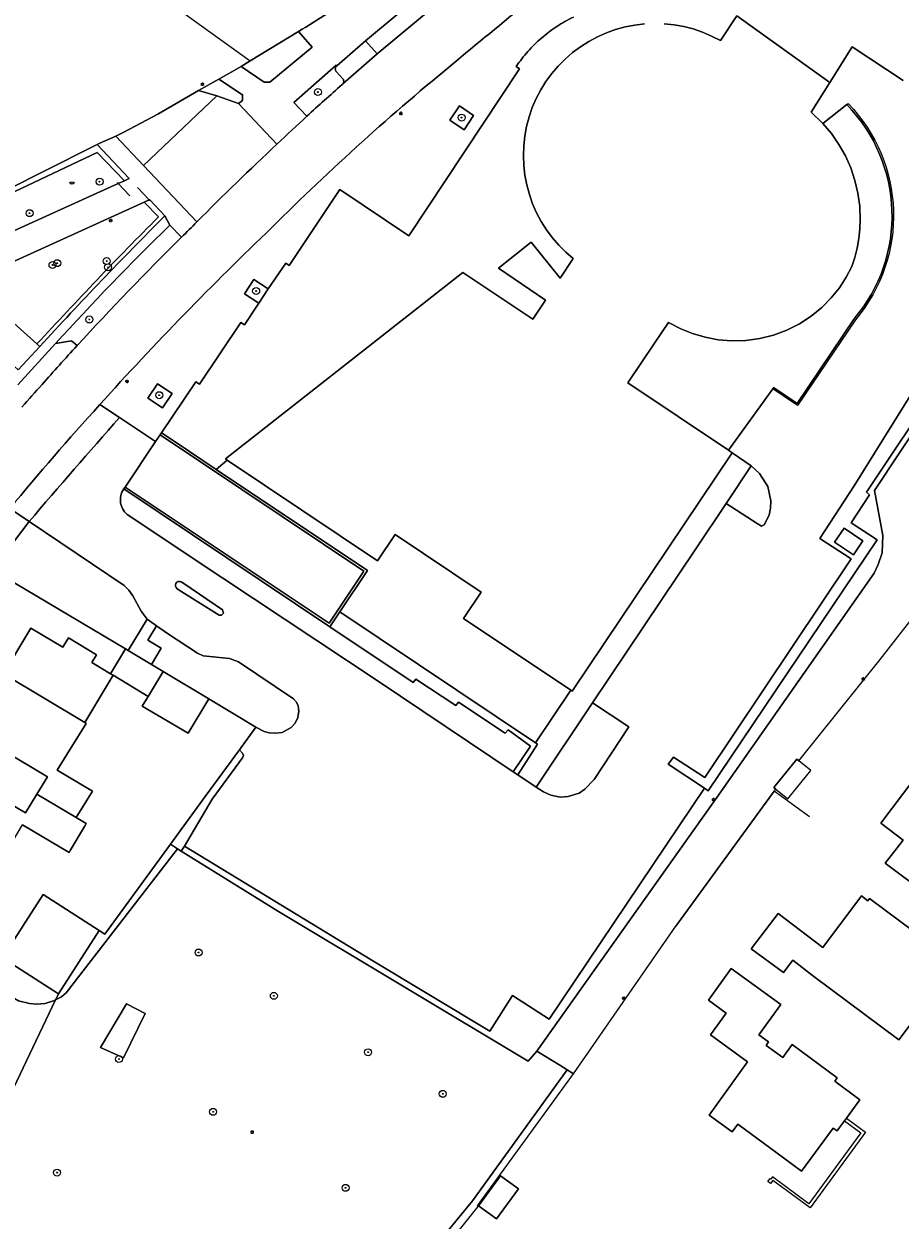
# Model space of a CAD drawing. Header units: metres. Extents: x 187916 to 189411, y 333285 to 334910.
# Tile 64 of 256: x 188176 to 188277, y 334299 to 334437. Entities that reach past the tile are written whole.
import ezdxf
from ezdxf.enums import TextEntityAlignment as Align

# ---------------------------------------------------------------- set-up
doc = ezdxf.new("R2010")
doc.units = ezdxf.units.M
for name, color, linetype, lineweight in [('B-WE-GR-BEPLANTING_CULTUUR_BODEMBEDEKKER-GV', 253, 'Continuous', 15), ('B-WE-GR-BEPLANTING_CULTUUR_HEESTERS-GV', 253, 'Continuous', 15), ('B-WE-GR-BOOM-S', 253, 'Continuous', 15), ('B-WE-GR-GROENVOORZIENING-GV', 253, 'Continuous', 15), ('B-WE-GR-HAAG-G', 253, 'GR-HAAG1-SO', 15), ('B-WE-IE-MEUBILAIR-S', 253, 'Continuous', 15), ('B-WE-IE-TERREINAFSCHEIDING_KUNSTMATIG_HEKWERK-G', 253, 'IE-TERREINAFSCHEIDING_KUNSTMATIG-SO', 15), ('B-WE-IE-TERREINAFSCHEIDING_KUNSTMATIG_MUUR-G', 253, 'IE-TERREINAFSCHEIDING_KUNSTMATIG-SO', 15), ('B-WE-OG-BEBOUWING-GV', 253, 'Continuous', 15), ('B-WE-OG-BEBOUWING_LAGE TRAFO-GV', 253, 'Continuous', 15), ('B-WE-OG-TERREIN_BEGROEID-GV', 253, 'Continuous', 15), ('B-WE-OG-TERREIN_ERF-GV', 253, 'Continuous', 15), ('B-WE-VH-GESLOTENVERHARDING_ASFALT-GV', 253, 'Continuous', 15), ('B-WE-VH-OPENVERHARDING_BETONSTRAATSTEEN-GV', 253, 'Continuous', 15), ('B-WE-VH-OPENVERHARDING_TEGEL-GV', 253, 'Continuous', 15)]:
    doc.layers.add(name, color=color, linetype=linetype, lineweight=lineweight)
doc.styles.add('NLCS-ISO', font='NLCS-ISO.ttf')
doc.linetypes.add('GR-HAAG1-SO', pattern='A,6,[176,NLCS.SHX,S=0.125,R=0,X=0,Y=0],-2', length=8)
doc.linetypes.add('IE-TERREINAFSCHEIDING_KUNSTMATIG-SO', pattern='A,4,[82,NLCS.SHX,S=0.75,R=90,X=0,Y=0],4,-2', length=10)

# ---------------------------------------------------------------- blocks, each defined once
blk = doc.blocks.new('SIE-MEUBILAIR_PAAL_LICHTMAST-SO')
for points in [[(-0.62, 0), (-1, 0)], [(-0.71, 0.71), (-0.44, 0.44)], [(0, 1), (0, 0.62)], [(0.44, 0.44), (0.71, 0.71)], [(1, 0), (0.62, 0)], [(-0.71, -0.71), (-0.44, -0.44)], [(0, -0.62), (0, -1)], [(0.44, -0.44), (0.71, -0.71)]]:
    blk.add_lwpolyline(points)
blk.add_circle((0, 0), 0.5)
blk = doc.blocks.new('SIE-MEUBILAIR_PUT_BRANDKRAAN-SO')
blk.add_ellipse((0, 0), major_axis=(1.25, 0), ratio=0.54)
at = {"style": 'NLCS-ISO'}
blk.add_text('bk', height=0.75, dxfattribs=at).set_placement((0.03, 0), align=Align.MIDDLE_CENTER)
blk = doc.blocks.new('SGR-BOOM_GBKN-SO')
at = {"linetype": 'ByBlock', "lineweight": 18}
h = blk.add_hatch(color=0, dxfattribs=at)
h.dxf.hatch_style = 1
edge = h.paths.add_edge_path()
edge.add_arc((0, 0), 0.25, 0, 360)
at = {"color": 0, "linetype": 'ByBlock', "lineweight": 18}
for radius in [2, 0.25]:
    blk.add_circle((0, 0), radius, dxfattribs=at)
at = {"color": 0, "linetype": 'ByBlock', "lineweight": 18, "style": 'NLCS-ISO'}
blk.add_attdef('SOORT', (2.5, 0), '', height=1.5, dxfattribs=at)
blk = doc.blocks.new('DTM')
at = {"layer": 'B-WE-GR-BEPLANTING_CULTUUR_BODEMBEDEKKER-GV', "ltscale": 0.2, "flags": 128}
for points in [[(188200.807, 334431.735), (188203.464, 334429.931), (188204.1, 334429.929), (188208.988, 334433.975), (188207.41, 334435.763), (188201.855, 334432.374)], [(188195.895, 334428.957), (188198.011, 334428.351), (188200.518, 334427.487), (188200.966, 334427.802), (188200.968, 334428.46), (188198.248, 334430.288)], [(188197.498, 334347.401), (188200.972, 334352.166), (188201.088, 334352.421), (188200.981, 334352.672), (188200.624, 334353.073), (188196.692, 334347.708), (188192.695, 334342.226), (188193.51, 334341.657), (188193.934, 334341.394), (188194.304, 334341.991)]]:
    blk.add_lwpolyline(points, close=True, dxfattribs=at)
for points in [[(188211.818, 334431.811), (188211.75, 334431.888), (188206.89, 334427.603), (188208.383, 334426.002)], [(188212.467, 334430.365), (188211.777, 334431.116)], [(188212.428, 334429.666), (188212.505, 334429.734)]]:
    blk.add_lwpolyline(points, dxfattribs=at)
for points in [[(188211.777, 334431.116, -0.4272943), (188211.818, 334431.811)], [(188212.505, 334429.734, 0.4214571), (188212.467, 334430.365)], [(188208.383, 334426.002, -0.0035003), (188212.428, 334429.666)]]:
    blk.add_lwpolyline(points, format="xyb", dxfattribs=at)
at = {"layer": 'B-WE-GR-BEPLANTING_CULTUUR_HEESTERS-GV', "ltscale": 0.2, "flags": 128}
for points in [[(188184.254, 334422.758), (188181.813, 334421.531), (188180.284, 334420.763), (188163.71, 334412.434), (188163.822, 334412.159), (188184.243, 334421.853), (188187.399, 334418.592), (188187.947, 334418.841)], [(188179.473, 334324.291), (188180.141, 334324.645), (188180.692, 334325.097), (188193.51, 334341.657), (188192.695, 334342.226), (188185.122, 334331.841), (188184.473, 334332.263), (188179.807, 334324.994), (188179.635, 334324.633)]]:
    blk.add_lwpolyline(points, close=True, dxfattribs=at)
for points in [[(188192.051, 334414.541), (188190.301, 334416.404), (188190.23, 334416.371), (188189.672, 334416.118), (188191.312, 334414.42)], [(188177.327, 334399.79), (188177.653, 334399.499)]]:
    blk.add_lwpolyline(points, dxfattribs=at)
for points in [[(188191.312, 334414.42, 0.011359), (188177.327, 334399.79)], [(188177.653, 334399.499, -0.0116851), (188192.051, 334414.541)]]:
    blk.add_lwpolyline(points, format="xyb", dxfattribs=at)
at = {"layer": 'B-WE-GR-GROENVOORZIENING-GV', "ltscale": 0.2, "flags": 128}
for points in [[(188225.925, 334427.21), (188224.824, 334425.571), (188226.461, 334424.444), (188227.563, 334426.084)], [(188202.832, 334404.48), (188203.928, 334406.135), (188202.285, 334407.225), (188201.19, 334405.57)], [(188191.769, 334392.453), (188192.88, 334394.107), (188191.209, 334395.208), (188190.098, 334393.554)]]:
    blk.add_lwpolyline(points, close=True, dxfattribs=at)
at = {"layer": 'B-WE-GR-HAAG-G', "ltscale": 0.2, "flags": 128}
for points in [[(188187.505, 334364.709), (188172.152, 334373.788)], [(188197.11, 334358.949), (188202.517, 334355.698)], [(188200.624, 334353.073), (188196.692, 334347.708)]]:
    blk.add_lwpolyline(points, dxfattribs=at)
at = {"layer": 'B-WE-IE-TERREINAFSCHEIDING_KUNSTMATIG_HEKWERK-G', "ltscale": 0.2, "flags": 128}
for points in [[(188186.683, 334418.268), (188186.588, 334418.37)], [(188188.012, 334416.838), (188186.683, 334418.268)], [(188190.23, 334416.371), (188188.876, 334417.823)], [(188190.309, 334416.287), (188190.23, 334416.371)], [(188196.692, 334347.708), (188192.695, 334342.226)], [(188262.154, 334348.297), (188250.818, 334332.79)], [(188266.19, 334345.345), (188262.154, 334348.297)], [(188192.695, 334342.226), (188185.122, 334331.841)], [(188185.122, 334331.841), (188184.473, 334332.263)]]:
    blk.add_lwpolyline(points, dxfattribs=at)
at = {"layer": 'B-WE-IE-TERREINAFSCHEIDING_KUNSTMATIG_MUUR-G', "ltscale": 0.2, "flags": 128}
for points in [[(188174.21, 334449.286), (188180.193, 334444.769), (188181.807, 334446.836), (188201.855, 334432.374)], [(188270.496, 334427.347), (188270.649, 334427.469)], [(188261.97, 334394.618), (188262.083, 334394.769), (188264.788, 334392.933), (188271.343, 334402.681)], [(188271.483, 334402.584), (188264.823, 334392.696), (188261.97, 334394.618)], [(188256.895, 334387.565), (188261.97, 334394.618)], [(188193.331, 334388.457), (188191.658, 334389.577), (188191.489, 334389.339)], [(188197.958, 334385.36), (188193.331, 334388.457)], [(188212.18, 334368.966), (188215.348, 334373.706), (188197.958, 334385.36)], [(188187.486, 334383.323), (188187.322, 334383.098)], [(188187.322, 334383.098), (188211.023, 334367.234)], [(188211.023, 334367.234), (188212.18, 334368.966)], [(188234.669, 334353.879), (188238.735, 334359.943)], [(188270.452, 334310.672), (188272.669, 334309.075), (188266.269, 334300.356), (188261.983, 334303.482), (188261.715, 334303.146), (188261.402, 334303.395), (188261.67, 334303.731), (188261.764, 334303.656)], [(188270.235, 334310.377), (188272.104, 334308.974), (188266.114, 334300.82), (188261.96, 334303.902)], [(188261.96, 334303.902), (188261.764, 334303.656)]]:
    blk.add_lwpolyline(points, dxfattribs=at)
for points in [[(188271.343, 334402.681, 0.3872942), (188270.496, 334427.347)], [(188270.649, 334427.469, -0.3855327), (188271.483, 334402.584)]]:
    blk.add_lwpolyline(points, format="xyb", dxfattribs=at)
at = {"layer": 'B-WE-OG-BEBOUWING-GV', "ltscale": 0.2, "flags": 128}
for points in [[(188257.863, 334437.57), (188268.549, 334429.908), (188271.124, 334433.986), (188276.975, 334430.125)], [(188247.234, 334436.644), (188246.109, 334436.51), (188244.998, 334436.293), (188243.906, 334435.993), (188242.839, 334435.613), (188241.803, 334435.155), (188240.805, 334434.62), (188239.849, 334434.012), (188238.941, 334433.335), (188238.087, 334432.591), (188237.29, 334431.787), (188236.555, 334430.925), (188235.887, 334430.01), (188235.289, 334429.048), (188234.764, 334428.045), (188234.316, 334427.005), (188233.946, 334425.934), (188233.657, 334424.839), (188233.451, 334423.725), (188233.328, 334422.6), (188233.29, 334421.468), (188233.336, 334420.336), (188233.466, 334419.211), (188233.68, 334418.099), (188233.976, 334417.006), (188234.353, 334415.938), (188234.808, 334414.901), (188235.34, 334413.901), (188235.945, 334412.943), (188236.619, 334412.033), (188237.36, 334411.177), (188238.162, 334410.377), (188239.022, 334409.64), (188237.508, 334407.349), (188234.173, 334411.504), (188230.426, 334408.514), (188235.827, 334404.84), (188234.374, 334402.646), (188226.312, 334408.033), (188199.021, 334386.559), (188199.213, 334386.43), (188216.49, 334374.846), (188218.522, 334377.854), (188228.421, 334371.223), (188226.394, 334368.198), (188238.735, 334359.943), (188238.917, 334359.821), (188257.326, 334387.276), (188256.895, 334387.565), (188245.323, 334395.324), (188248.374, 334399.874), (188249.987, 334402.279), (188251.418, 334401.528), (188252.76, 334400.982), (188254.197, 334400.558), (188255.712, 334400.275), (188257.284, 334400.151), (188258.888, 334400.196), (188260.498, 334400.419), (188262.083, 334400.82), (188263.614, 334401.393), (188265.064, 334402.127), (188266.409, 334403.003), (188267.63, 334404.001), (188268.714, 334405.096), (188269.653, 334406.262), (188270.445, 334407.476), (188271.092, 334408.713), (188271.431, 334409.764), (188271.698, 334410.835), (188271.891, 334411.923), (188272.009, 334413.021), (188272.052, 334414.124), (188271.988, 334415.641), (188271.783, 334417.145), (188271.437, 334418.623), (188270.954, 334420.062), (188270.338, 334421.449), (188269.596, 334422.773), (188268.732, 334424.021), (188267.755, 334425.183), (188266.393, 334426.493), (188268.549, 334429.908), (188257.863, 334437.57), (188255.952, 334434.718), (188254.947, 334435.24), (188253.906, 334435.685), (188252.834, 334436.052), (188251.738, 334436.337), (188250.624, 334436.54), (188249.498, 334436.659)], [(188280.809, 334353.119), (188274.419, 334344.644), (188276.987, 334342.687), (188274.931, 334340.011), (188279.473, 334336.6)]]:
    blk.add_lwpolyline(points, dxfattribs=at)
for points in [[(188173.467, 334361.815), (188182.819, 334356.21), (188185.393, 334360.503), (188186.084, 334361.655), (188185.782, 334361.836), (188183.638, 334363.122), (188184.178, 334364.022), (188180.962, 334365.951), (188180.319, 334364.879), (188176.631, 334367.091)], [(188185.782, 334361.836), (188186.084, 334361.655), (188190.131, 334359.228), (188191.854, 334362.101), (188190.509, 334362.907), (188187.818, 334364.521), (188187.505, 334364.709)], [(188177.321, 334347.958), (188181.842, 334345.268), (188183.703, 334348.31), (188179.662, 334350.717), (188180.763, 334352.515), (188182.969, 334356.12), (188182.819, 334356.21), (188173.467, 334361.815), (188170.18, 334356.335), (188174.08, 334353.996), (188173.459, 334352.983), (188178.546, 334349.96)], [(188191.854, 334362.101), (188190.131, 334359.228), (188189.437, 334358.106), (188194.725, 334354.972), (188197.11, 334358.949)], [(188181.842, 334345.268), (188177.321, 334347.958), (188175.992, 334345.8), (188166.203, 334351.632), (188162.748, 334345.832), (188168.997, 334342.096), (188170.676, 334344.902), (188174.532, 334342.565), (188175.648, 334344.424), (188181.021, 334341.261), (188181.157, 334341.49), (188182.796, 334344.253), (188182.993, 334344.584)], [(188262.338, 334348.549), (188263.697, 334347.442), (188266.342, 334350.692), (188264.97, 334351.809), (188264.76, 334351.98), (188262.115, 334348.73)], [(188179.807, 334324.994), (188184.473, 334332.263), (188178.049, 334336.411), (188173.375, 334329.115)], [(188263.226, 334327.427), (188264.303, 334328.867), (188266.556, 334327.099), (188276.471, 334319.674), (188277.777, 334321.418), (188279.8, 334319.902), (188285.113, 334327.003), (188273.13, 334335.971), (188272.924, 334335.697), (188272.198, 334336.245), (188267.733, 334330.314), (188262.589, 334334.224), (188259.509, 334330.164)], [(188254.82, 334320.263), (188259.089, 334317.148), (188254.68, 334311.023), (188257.329, 334309.094), (188257.964, 334309.977), (188263.221, 334306.095), (188265.271, 334304.581), (188268.92, 334309.523), (188269.372, 334309.209), (188269.66, 334309.599), (188270.235, 334310.377), (188270.452, 334310.672), (188272.017, 334312.786), (188269.111, 334314.944), (188269.378, 334315.306), (188264.21, 334319.144), (188263.133, 334317.647), (188261.213, 334319.053), (188261.491, 334319.439), (188260.366, 334320.26), (188262.894, 334323.757), (188257.207, 334327.891), (188254.58, 334324.255), (188256.626, 334322.765)], [(188230.652, 334304.032), (188228.139, 334300.57), (188230.214, 334299.064), (188232.727, 334302.526)]]:
    blk.add_lwpolyline(points, close=True, dxfattribs=at)
at = {"layer": 'B-WE-OG-BEBOUWING_LAGE TRAFO-GV', "ltscale": 0.2, "flags": 128}
blk.add_lwpolyline([(188270.179, 334378.588), (188269.089, 334376.969), (188271.256, 334375.509), (188272.346, 334377.129)], close=True, dxfattribs=at)
at = {"layer": 'B-WE-OG-TERREIN_BEGROEID-GV', "ltscale": 0.2, "flags": 128}
for points in [[(188163.374, 334412.266), (188166.758, 334409.233), (188186.683, 334418.268), (188187.399, 334418.592), (188184.243, 334421.853), (188163.822, 334412.159), (188163.71, 334412.434)], [(188179.635, 334324.633), (188179.807, 334324.994), (188173.375, 334329.115), (188173.102, 334328.688), (188171.573, 334326.301), (188175.187, 334324.158), (188176.482, 334323.867), (188177.266, 334323.784), (188178.27, 334323.885), (188179.355, 334324.229), (188179.473, 334324.291)]]:
    blk.add_lwpolyline(points, close=True, dxfattribs=at)
for points in [[(188191.312, 334414.42), (188189.672, 334416.118), (188169.366, 334406.902), (188177.327, 334399.79)], [(188193.969, 334412.079), (188192.601, 334413.473)], [(188179.462, 334399.836), (188181.303, 334400.155), (188181.935, 334399.598)]]:
    blk.add_lwpolyline(points, dxfattribs=at)
for points in [[(188177.327, 334399.79, -0.011359), (188191.312, 334414.42)], [(188192.601, 334413.473, 0.0150871), (188179.462, 334399.836)], [(188181.935, 334399.598, -0.0127746), (188193.969, 334412.079)]]:
    blk.add_lwpolyline(points, format="xyb", dxfattribs=at)
at = {"layer": 'B-WE-OG-TERREIN_ERF-GV', "ltscale": 0.2, "flags": 128}
for points in [[(188163.71, 334412.434), (188180.284, 334420.763), (188181.813, 334421.531), (188184.254, 334422.758), (188184.576, 334422.899), (188186.403, 334423.699), (188187.251, 334424.122), (188187.315, 334424.157), (188191.228, 334426.261), (188195.895, 334428.957), (188198.248, 334430.288), (188200.807, 334431.735), (188201.855, 334432.374), (188207.41, 334435.763)], [(188232.458, 334431.732), (188232.84, 334431.459), (188220.104, 334412.247), (188212.189, 334417.568), (188206.352, 334408.83), (188205.943, 334409.086), (188203.928, 334406.135), (188202.832, 334404.48), (188201.206, 334401.99), (188200.781, 334402.274), (188196.011, 334395.175), (188195.595, 334395.449), (188191.658, 334389.577), (188193.331, 334388.457), (188197.958, 334385.36), (188199.213, 334386.43), (188199.021, 334386.559), (188226.312, 334408.033), (188234.374, 334402.646), (188235.827, 334404.84), (188230.426, 334408.514), (188234.173, 334411.504), (188237.508, 334407.349), (188239.022, 334409.64), (188238.162, 334410.377), (188237.36, 334411.177), (188236.619, 334412.033), (188235.945, 334412.943), (188235.34, 334413.901), (188234.808, 334414.901), (188234.353, 334415.938), (188233.976, 334417.006), (188233.68, 334418.099), (188233.466, 334419.211), (188233.336, 334420.336), (188233.29, 334421.468), (188233.328, 334422.6), (188233.451, 334423.725), (188233.657, 334424.839), (188233.946, 334425.934), (188234.316, 334427.005), (188234.764, 334428.045), (188235.289, 334429.048), (188235.887, 334430.01), (188236.555, 334430.925), (188237.29, 334431.787), (188238.087, 334432.591), (188238.941, 334433.335), (188239.849, 334434.012), (188240.805, 334434.62), (188241.803, 334435.155), (188242.839, 334435.613), (188243.906, 334435.993), (188244.998, 334436.293), (188246.109, 334436.51), (188247.234, 334436.644)], [(188249.498, 334436.659), (188250.624, 334436.54), (188251.738, 334436.337), (188252.834, 334436.052), (188253.906, 334435.685), (188254.947, 334435.24), (188255.952, 334434.718), (188257.863, 334437.57)], [(188176.422, 334379.344), (188187.344, 334371.992), (188187.912, 334371.462), (188188.342, 334370.814), (188189.312, 334369.053), (188190.015, 334368.119), (188191.081, 334367.35), (188192.35, 334366.478), (188195.791, 334364.199), (188196.44, 334363.875), (188199.458, 334363.57), (188200.518, 334363.194), (188206.847, 334358.959), (188207.19, 334358.573), (188207.394, 334358.15), (188207.458, 334357.51), (188207.328, 334356.801), (188207.025, 334356.122), (188206.557, 334355.64), (188205.548, 334355.08), (188204.795, 334354.992), (188204.026, 334355.032), (188203.453, 334355.197), (188202.517, 334355.698), (188200.624, 334353.073), (188200.981, 334352.672), (188201.088, 334352.421), (188200.972, 334352.166), (188197.498, 334347.401), (188194.304, 334341.991), (188215.771, 334328.898), (188229.446, 334320.68), (188232.021, 334324.793), (188236.239, 334322.049), (188254.113, 334348.648), (188249.945, 334351.439), (188250.574, 334352.231), (188254.159, 334349.887), (188270.991, 334375.064), (188267.406, 334377.408), (188271.354, 334383.445), (188279.443, 334396.486)], [(188276.975, 334430.125), (188271.124, 334433.986), (188268.549, 334429.908), (188266.393, 334426.493), (188267.755, 334425.183), (188270.496, 334427.347)], [(188270.496, 334427.347), (188267.755, 334425.183), (188268.732, 334424.021), (188269.596, 334422.773), (188270.338, 334421.449), (188270.954, 334420.062), (188271.437, 334418.623), (188271.783, 334417.145), (188271.988, 334415.641), (188272.052, 334414.124), (188272.009, 334413.021), (188271.891, 334411.923), (188271.698, 334410.835), (188271.431, 334409.764), (188271.092, 334408.713), (188270.445, 334407.476), (188269.653, 334406.262), (188268.714, 334405.096), (188267.63, 334404.001), (188266.409, 334403.003), (188265.064, 334402.127), (188263.614, 334401.393), (188262.083, 334400.82), (188260.498, 334400.419), (188258.888, 334400.196), (188257.284, 334400.151), (188255.712, 334400.275), (188254.197, 334400.558), (188252.76, 334400.982), (188251.418, 334401.528), (188249.987, 334402.279), (188248.374, 334399.874), (188245.323, 334395.324), (188256.895, 334387.565)], [(188281.164, 334395.335), (188272.758, 334382.742), (188273.099, 334382.407), (188270.984, 334379.211), (188273.981, 334377.248), (188254.563, 334348.367), (188254.113, 334348.648), (188236.239, 334322.049), (188232.021, 334324.793), (188229.446, 334320.68), (188215.771, 334328.898), (188194.304, 334341.991), (188193.934, 334341.394), (188205.119, 334334.465), (188233.839, 334317.238), (188234.855, 334318.396), (188255.535, 334347.584), (188273.629, 334373.395), (188274.098, 334374.395), (188274.582, 334375.753), (188274.641, 334377.746), (188273.696, 334382.943), (188282.328, 334395.938)], [(188271.343, 334402.681), (188264.788, 334392.933), (188262.083, 334394.769), (188261.97, 334394.618), (188256.895, 334387.565), (188257.326, 334387.276), (188259.477, 334385.752), (188260.473, 334384.863), (188261.412, 334383.396), (188261.768, 334381.742), (188261.718, 334380.907), (188261.563, 334380.067), (188260.99, 334378.987), (188260.692, 334378.801), (188260.188, 334379.131), (188256.62, 334381.431), (188253.12, 334376.208), (188241.238, 334358.475), (188245.415, 334355.702), (188241.442, 334349.651), (188240.36, 334348.539), (188239.72, 334348.101), (188238.453, 334347.68), (188237.525, 334347.618), (188236.455, 334347.85), (188235.593, 334348.238), (188234.753, 334348.763), (188232.642, 334350.183), (188232.097, 334350.55), (188216.583, 334360.99), (188195.062, 334375.253), (188187.899, 334380.054)], [(188256.895, 334387.565), (188261.97, 334394.618), (188262.083, 334394.769), (188264.788, 334392.933), (188271.343, 334402.681)], [(188187.322, 334383.098), (188187.486, 334383.323), (188190.974, 334388.565), (188186.823, 334391.323)], [(188211.023, 334367.234), (188187.322, 334383.098)], [(188187.899, 334380.054), (188195.062, 334375.253), (188216.583, 334360.99), (188232.097, 334350.55), (188234.115, 334353.481), (188231.531, 334355.38), (188231.178, 334354.985), (188225.835, 334358.562), (188225.504, 334358.188), (188220.911, 334361.219), (188220.595, 334360.816), (188211.023, 334367.234)], [(188166.203, 334351.632), (188175.992, 334345.8), (188177.321, 334347.958), (188178.546, 334349.96), (188173.459, 334352.983)], [(188173.467, 334361.815), (188176.631, 334367.091), (188180.319, 334364.879), (188180.962, 334365.951), (188184.178, 334364.022), (188183.638, 334363.122), (188185.782, 334361.836), (188187.505, 334364.709), (188172.152, 334373.788)], [(188193.466, 334371.621), (188193.984, 334371.274), (188198.274, 334368.558), (188198.544, 334368.585), (188198.77, 334368.808), (188198.68, 334369.17), (188194.207, 334372.22), (188193.907, 334372.419)], [(188193.907, 334372.419), (188194.207, 334372.22), (188198.68, 334369.17), (188198.77, 334368.808), (188198.544, 334368.585), (188198.274, 334368.558), (188193.984, 334371.274), (188193.466, 334371.621)], [(188173.375, 334329.115), (188178.049, 334336.411), (188184.473, 334332.263), (188185.122, 334331.841), (188192.695, 334342.226), (188196.692, 334347.708), (188200.624, 334353.073), (188202.517, 334355.698), (188197.11, 334358.949), (188194.725, 334354.972), (188189.437, 334358.106), (188190.131, 334359.228), (188186.084, 334361.655), (188185.393, 334360.503), (188182.819, 334356.21), (188182.969, 334356.12), (188180.763, 334352.515), (188179.662, 334350.717), (188183.703, 334348.31), (188181.842, 334345.268), (188182.993, 334344.584), (188182.796, 334344.253), (188181.157, 334341.49), (188181.021, 334341.261), (188175.648, 334344.424)], [(188279.473, 334336.6), (188274.931, 334340.011), (188276.987, 334342.687), (188274.419, 334344.644), (188280.809, 334353.119)]]:
    blk.add_lwpolyline(points, dxfattribs=at)
for points in [[(188207.41, 334435.763, 0.0124898), (188210.802, 334437.893)], [(188239.036, 334437.429, 0.031996), (188237.129, 334436.336)], [(188237.129, 334436.336, 0.0324806), (188235.378, 334435.007)], [(188235.378, 334435.007, 0.0324869), (188233.812, 334433.464)], [(188233.812, 334433.464, 0.0323947), (188232.458, 334431.732)], [(188270.496, 334427.347, -0.3872942), (188271.343, 334402.681)], [(188271.343, 334402.681, 0.3872942), (188270.496, 334427.347)], [(188186.823, 334391.323, 0.0056273), (188176.422, 334379.344)], [(188187.322, 334383.098, 0.4312873), (188187.899, 334380.054)], [(188187.899, 334380.054, -0.4312873), (188187.322, 334383.098)], [(188193.907, 334372.419, 0.9386384), (188193.466, 334371.621)], [(188193.466, 334371.621, -0.9386384), (188193.907, 334372.419)]]:
    blk.add_lwpolyline(points, format="xyb", dxfattribs=at)
for points in [[(188250.574, 334352.231), (188249.945, 334351.439), (188254.113, 334348.648), (188254.563, 334348.367), (188273.981, 334377.248), (188270.984, 334379.211), (188273.099, 334382.407), (188272.758, 334382.742), (188281.164, 334395.335), (188279.443, 334396.486), (188271.354, 334383.445), (188267.406, 334377.408), (188270.991, 334375.064), (188254.159, 334349.887)], [(188197.958, 334385.36), (188193.331, 334388.457), (188191.658, 334389.577), (188191.489, 334389.339), (188214.918, 334373.62), (188210.947, 334367.641), (188187.486, 334383.323), (188187.322, 334383.098), (188211.023, 334367.234), (188212.18, 334368.966), (188215.348, 334373.706)], [(188187.486, 334383.323), (188210.947, 334367.641), (188214.918, 334373.62), (188191.489, 334389.339), (188190.974, 334388.565)], [(188256.62, 334381.431), (188259.477, 334385.752), (188257.326, 334387.276), (188238.917, 334359.821), (188238.735, 334359.943), (188234.669, 334353.879), (188234.925, 334353.707), (188232.642, 334350.183), (188234.753, 334348.763), (188241.238, 334358.475), (188253.12, 334376.208)], [(188212.18, 334368.966), (188234.669, 334353.879), (188238.735, 334359.943), (188226.394, 334368.198), (188228.421, 334371.223), (188218.522, 334377.854), (188216.49, 334374.846), (188199.213, 334386.43), (188197.958, 334385.36), (188215.348, 334373.706)], [(188259.477, 334385.752), (188256.62, 334381.431), (188260.188, 334379.131), (188260.692, 334378.801), (188260.99, 334378.987), (188261.563, 334380.067), (188261.718, 334380.907), (188261.768, 334381.742), (188261.412, 334383.396), (188260.473, 334384.863)], [(188172.152, 334373.788), (188187.505, 334364.709), (188187.818, 334364.521), (188190.015, 334368.119), (188189.312, 334369.053), (188188.342, 334370.814), (188187.912, 334371.462), (188187.344, 334371.992), (188176.422, 334379.344)], [(188270.179, 334378.588), (188272.346, 334377.129), (188271.256, 334375.509), (188269.089, 334376.969)], [(188187.818, 334364.521), (188190.509, 334362.907), (188191.605, 334364.78), (188190.062, 334365.704), (188191.081, 334367.35), (188190.015, 334368.119)], [(188211.023, 334367.234), (188220.595, 334360.816), (188220.911, 334361.219), (188225.504, 334358.188), (188225.835, 334358.562), (188231.178, 334354.985), (188231.531, 334355.38), (188234.115, 334353.481), (188232.097, 334350.55), (188232.642, 334350.183), (188234.925, 334353.707), (188234.669, 334353.879), (188212.18, 334368.966)], [(188191.081, 334367.35), (188190.062, 334365.704), (188191.605, 334364.78), (188190.509, 334362.907), (188191.854, 334362.101), (188197.11, 334358.949), (188202.517, 334355.698), (188203.453, 334355.197), (188204.026, 334355.032), (188204.795, 334354.992), (188205.548, 334355.08), (188206.557, 334355.64), (188207.025, 334356.122), (188207.328, 334356.801), (188207.458, 334357.51), (188207.394, 334358.15), (188207.19, 334358.573), (188206.847, 334358.959), (188200.518, 334363.194), (188199.458, 334363.57), (188196.44, 334363.875), (188195.791, 334364.199), (188192.35, 334366.478)], [(188241.238, 334358.475), (188234.753, 334348.763), (188235.593, 334348.238), (188236.455, 334347.85), (188237.525, 334347.618), (188238.453, 334347.68), (188239.72, 334348.101), (188240.36, 334348.539), (188241.442, 334349.651), (188245.415, 334355.702)], [(188262.589, 334334.224), (188267.733, 334330.314), (188272.198, 334336.245), (188272.924, 334335.697), (188273.13, 334335.971), (188285.113, 334327.003), (188279.8, 334319.902), (188277.777, 334321.418), (188276.471, 334319.674), (188266.556, 334327.099), (188264.303, 334328.867), (188263.226, 334327.427), (188259.509, 334330.164)], [(188263.221, 334306.095), (188257.964, 334309.977), (188257.329, 334309.094), (188254.68, 334311.023), (188259.089, 334317.148), (188254.82, 334320.263), (188256.626, 334322.765), (188254.58, 334324.255), (188257.207, 334327.891), (188262.894, 334323.757), (188260.366, 334320.26), (188261.491, 334319.439), (188261.213, 334319.053), (188263.133, 334317.647), (188264.21, 334319.144), (188269.378, 334315.306), (188269.111, 334314.944), (188272.017, 334312.786), (188270.452, 334310.672), (188270.235, 334310.377), (188269.66, 334309.599), (188269.372, 334309.209), (188268.92, 334309.523), (188265.271, 334304.581)], [(188228.139, 334300.57), (188230.652, 334304.032), (188232.727, 334302.526), (188230.214, 334299.064)]]:
    blk.add_lwpolyline(points, close=True, dxfattribs=at)
at = {"layer": 'B-WE-VH-GESLOTENVERHARDING_ASFALT-GV', "ltscale": 0.2, "flags": 128}
for points in [[(188246.441, 334457.956), (188245.637, 334457.251), (188241.209, 334453.444), (188234.149, 334447.773), (188229.032, 334443.616), (188228.254, 334442.977), (188223.482, 334439.041), (188216.456, 334433.185), (188212.505, 334429.734), (188212.428, 334429.666)], [(188184.509, 334392.77), (188184.56, 334392.827)], [(188187.226, 334254.824), (188204.953, 334274.408), (188217.513, 334289.011), (188227.428, 334301.151), (188238.323, 334316.248), (188237.474, 334316.781), (188234.855, 334318.396), (188233.839, 334317.238), (188205.119, 334334.465), (188193.934, 334341.394), (188193.51, 334341.657), (188180.692, 334325.097), (188180.141, 334324.645), (188179.473, 334324.291), (188173.908, 334312.589), (188173.369, 334311.518), (188152.027, 334269.07), (188138.744, 334246.903), (188169.813, 334230.41), (188172.127, 334229.182), (188174.304, 334228.026), (188184.032, 334249.954)], [(188173.908, 334312.589), (188179.473, 334324.291), (188179.355, 334324.229), (188178.27, 334323.885), (188177.266, 334323.784), (188176.482, 334323.867), (188175.187, 334324.158), (188171.573, 334326.301), (188167.096, 334328.956)]]:
    blk.add_lwpolyline(points, dxfattribs=at)
for points in [[(188225.541, 334432.337, -0.0056561), (188243.369, 334446.87)], [(188204.362, 334413.216, -0.0250626), (188225.541, 334432.337)], [(188212.428, 334429.666, 0.0035003), (188208.383, 334426.002)], [(188208.383, 334426.002, 0.003008), (188204.941, 334422.804)], [(188204.941, 334422.804, 0.0080183), (188195.714, 334413.841)], [(188184.56, 334392.827, -0.0182856), (188204.362, 334413.216)], [(188195.714, 334413.841, 0.0014271), (188193.969, 334412.079)], [(188193.969, 334412.079, 0.0127746), (188181.935, 334399.598)], [(188181.935, 334399.598, 0.0043475), (188177.91, 334395.124)], [(188177.91, 334395.124, 0.0028581), (188175.584, 334392.528)], [(188174.19, 334380.846, -0.0105717), (188184.509, 334392.77)]]:
    blk.add_lwpolyline(points, format="xyb", dxfattribs=at)
blk.add_lwpolyline([(188187.267, 334317.607), (188184.652, 334318.82), (188187.634, 334323.827), (188189.786, 334322.737)], close=True, dxfattribs=at)
at = {"layer": 'B-WE-VH-OPENVERHARDING_BETONSTRAATSTEEN-GV', "ltscale": 0.2, "flags": 128}
for points in [[(188215.134, 334434.683), (188216.456, 334433.185), (188223.482, 334439.041), (188222.191, 334440.584)], [(188198.011, 334428.351), (188195.895, 334428.957), (188191.228, 334426.261), (188187.315, 334424.157), (188187.251, 334424.122), (188186.403, 334423.699), (188189.589, 334420.326)], [(188177.327, 334399.79), (188169.366, 334406.902), (188165.728, 334405.228), (188174.741, 334397.19), (188175.168, 334396.811), (188177.653, 334399.499)], [(188282.328, 334395.938), (188273.696, 334382.943), (188274.641, 334377.746), (188274.582, 334375.753), (188274.098, 334374.395), (188273.629, 334373.395), (188255.535, 334347.584), (188234.855, 334318.396), (188237.474, 334316.781), (188238.323, 334316.248), (188239.053, 334315.79), (188250.818, 334332.79), (188262.154, 334348.297), (188262.338, 334348.549), (188262.115, 334348.73), (188264.76, 334351.98), (188264.97, 334351.809), (188274.334, 334363.488), (188285.539, 334377.833), (188286.663, 334379.178), (188284.446, 334380.482), (188282.397, 334377.556), (188282.037, 334377.813), (188290.631, 334390.491)], [(188187.267, 334317.607), (188189.786, 334322.737), (188187.634, 334323.827), (188184.652, 334318.82)]]:
    blk.add_lwpolyline(points, close=True, dxfattribs=at)
for points in [[(188216.456, 334433.185), (188215.134, 334434.683), (188211.818, 334431.811)], [(188212.505, 334429.734), (188216.456, 334433.185)], [(188211.777, 334431.116), (188212.467, 334430.365)], [(188198.011, 334428.351), (188189.589, 334420.326), (188195.714, 334413.841)], [(188204.941, 334422.804), (188200.518, 334427.487), (188198.011, 334428.351)], [(188181.935, 334399.598), (188181.303, 334400.155), (188179.462, 334399.836), (188175.109, 334395.082)], [(188222.23, 334293.164), (188228.081, 334300.497), (188228.007, 334300.57), (188239.053, 334315.79), (188238.323, 334316.248), (188227.428, 334301.151), (188217.513, 334289.011)]]:
    blk.add_lwpolyline(points, dxfattribs=at)
for points in [[(188211.818, 334431.811, 0.4272943), (188211.777, 334431.116)], [(188212.467, 334430.365, -0.4214571), (188212.505, 334429.734)], [(188195.714, 334413.841, -0.0080183), (188204.941, 334422.804)], [(188177.91, 334395.124, -0.0043475), (188181.935, 334399.598)], [(188175.584, 334392.528, -0.0028581), (188177.91, 334395.124)]]:
    blk.add_lwpolyline(points, format="xyb", dxfattribs=at)
at = {"layer": 'B-WE-VH-OPENVERHARDING_TEGEL-GV', "ltscale": 0.2, "flags": 128}
for points in [[(188208.383, 334426.002), (188206.89, 334427.603), (188211.75, 334431.888), (188211.818, 334431.811), (188215.134, 334434.683), (188222.191, 334440.584), (188226.201, 334443.907), (188226.132, 334443.992), (188228.463, 334445.879), (188228.53, 334445.796), (188232.885, 334449.357), (188239.947, 334455.012), (188243.535, 334458.067), (188243.444, 334458.17), (188245.707, 334460.174), (188245.798, 334460.072)], [(188207.41, 334435.763), (188208.988, 334433.975), (188204.1, 334429.929), (188203.464, 334429.931), (188200.807, 334431.735), (188198.248, 334430.288), (188200.968, 334428.46), (188200.966, 334427.802), (188200.518, 334427.487), (188204.941, 334422.804)], [(188184.56, 334392.827), (188186.823, 334391.323), (188190.974, 334388.565), (188191.489, 334389.339), (188191.658, 334389.577), (188195.595, 334395.449), (188196.011, 334395.175), (188200.781, 334402.274), (188201.206, 334401.99), (188202.832, 334404.48), (188201.19, 334405.57), (188202.285, 334407.225), (188203.928, 334406.135), (188205.943, 334409.086), (188206.352, 334408.83), (188212.189, 334417.568), (188220.104, 334412.247), (188232.84, 334431.459), (188232.458, 334431.732)], [(188195.714, 334413.841), (188189.589, 334420.326), (188186.403, 334423.699), (188184.576, 334422.899), (188184.254, 334422.758), (188187.947, 334418.841), (188187.399, 334418.592), (188186.683, 334418.268), (188166.758, 334409.233), (188163.102, 334407.57), (188142.17, 334398.034), (188140.705, 334401.411), (188140.547, 334401.773), (188138.198, 334400.69), (188138.285, 334400.493), (188138.394, 334400.248), (188139.832, 334397), (188131.214, 334393.07), (188130.769, 334392.866), (188131.453, 334389.704), (188131.959, 334389.933), (188165.728, 334405.228)], [(188165.728, 334405.228), (188169.366, 334406.902), (188189.672, 334416.118), (188190.23, 334416.371), (188190.301, 334416.404), (188192.051, 334414.541), (188192.601, 334413.473), (188193.969, 334412.079)], [(188192.601, 334413.473), (188192.051, 334414.541)], [(188175.109, 334395.082), (188179.462, 334399.836)], [(188177.653, 334399.499), (188175.168, 334396.811)], [(188186.823, 334391.323), (188184.56, 334392.827), (188184.509, 334392.77)], [(188142.211, 334330.075), (188144.833, 334334.817), (188148.172, 334340.178), (188149.689, 334342.541), (188154.196, 334349.359), (188158.838, 334356.085), (188164.233, 334363.639), (188169.876, 334371.009), (188172.152, 334373.788), (188176.422, 334379.344), (188174.19, 334380.846)], [(188174.19, 334380.846), (188176.422, 334379.344)]]:
    blk.add_lwpolyline(points, dxfattribs=at)
for points in [[(188243.369, 334446.87, 0.0056561), (188225.541, 334432.337)], [(188210.802, 334437.893, -0.0124898), (188207.41, 334435.763)], [(188237.129, 334436.336, -0.031996), (188239.036, 334437.429)], [(188235.378, 334435.007, -0.0324806), (188237.129, 334436.336)], [(188233.812, 334433.464, -0.0324869), (188235.378, 334435.007)], [(188232.458, 334431.732, -0.0323947), (188233.812, 334433.464)], [(188225.541, 334432.337, 0.0250626), (188204.362, 334413.216)], [(188204.941, 334422.804, -0.003008), (188208.383, 334426.002)], [(188192.051, 334414.541, 0.0116851), (188177.653, 334399.499)], [(188179.462, 334399.836, -0.0150871), (188192.601, 334413.473)], [(188204.362, 334413.216, 0.0182856), (188184.56, 334392.827)], [(188193.969, 334412.079, -0.0014271), (188195.714, 334413.841)], [(188184.509, 334392.77, 0.0105717), (188174.19, 334380.846)], [(188176.422, 334379.344, -0.0056273), (188186.823, 334391.323)]]:
    blk.add_lwpolyline(points, format="xyb", dxfattribs=at)
for points in [[(188225.925, 334427.21), (188227.563, 334426.084), (188226.461, 334424.444), (188224.824, 334425.571)], [(188191.769, 334392.453), (188190.098, 334393.554), (188191.209, 334395.208), (188192.88, 334394.107)]]:
    blk.add_lwpolyline(points, close=True, dxfattribs=at)
at = {"layer": 'B-WE-GR-BOOM-S', "xscale": 0.2, "yscale": 0.2, "zscale": 0.2}
for p in [(188209.648, 334428.791), (188226.183, 334425.854), (188184.528, 334418.477), (188176.472, 334414.853), (188179.112, 334408.882), (188179.66, 334409.093), (188185.345, 334409.333), (188185.501, 334408.618), (188202.54, 334405.887), (188183.348, 334402.613), (188191.391, 334393.896), (188195.92, 334329.74), (188204.58, 334324.75), (188215.42, 334318.26), (188186.76, 334317.47), (188224.01, 334313.47), (188197.59, 334311.4), (188179.64, 334304.4), (188212.83, 334302.65)]:
    blk.add_blockref('SGR-BOOM_GBKN-SO', p, dxfattribs=at)
at = {"layer": 'B-WE-IE-MEUBILAIR-S', "xscale": 0.2, "yscale": 0.2, "zscale": 0.2}
for name, p in [('SIE-MEUBILAIR_PAAL_LICHTMAST-SO', (188196.361, 334429.704)), ('SIE-MEUBILAIR_PAAL_LICHTMAST-SO', (188219.193, 334426.343)), ('SIE-MEUBILAIR_PUT_BRANDKRAAN-SO', (188181.348, 334418.307)), ('SIE-MEUBILAIR_PAAL_LICHTMAST-SO', (188185.804, 334414.007)), ('SIE-MEUBILAIR_PAAL_LICHTMAST-SO', (188187.687, 334395.482)), ('SIE-MEUBILAIR_PAAL_LICHTMAST-SO', (188272.394, 334361.238)), ('SIE-MEUBILAIR_PAAL_LICHTMAST-SO', (188255.173, 334347.352)), ('SIE-MEUBILAIR_PAAL_LICHTMAST-SO', (188244.834, 334324.474)), ('SIE-MEUBILAIR_PAAL_LICHTMAST-SO', (188202.08, 334309.059))]:
    blk.add_blockref(name, p, dxfattribs=at)

msp = doc.modelspace()

# ---------------------------------------------------------------- block references
msp.add_blockref('DTM', (0, 0))

doc.saveas('drawing.dxf')
